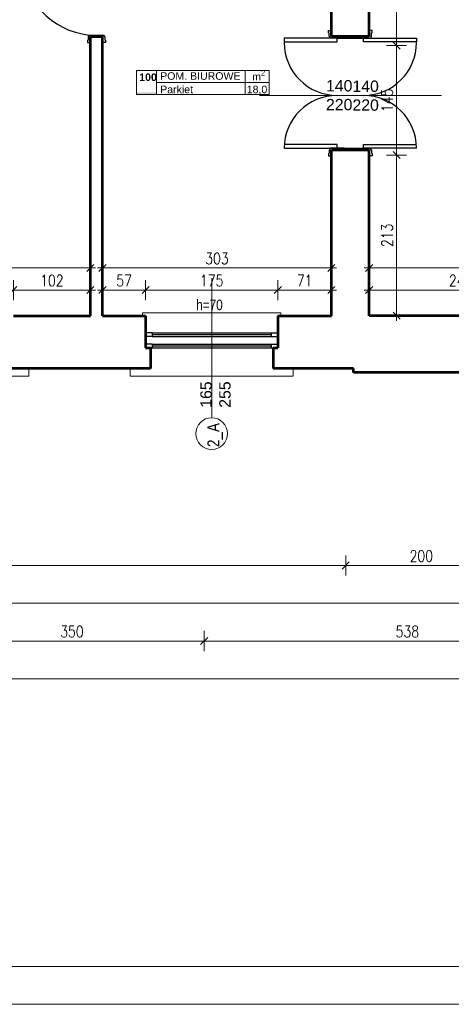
# Model space of a CAD drawing. Header units: millimetres. Extents: x 56977 to 67992, y 30187 to 42235.
# Tile 32 of 130: x 65908 to 66479, y 30187 to 31491. Entities that reach past the tile are written whole.
import ezdxf

# ---------------------------------------------------------------- set-up
doc = ezdxf.new("R2010")
doc.units = ezdxf.units.MM
doc.header["$MEASUREMENT"] = 0
doc.layers.get('0').update_dxf_attribs({"lineweight": 13})
doc.layers.get('DEFPOINTS').update_dxf_attribs({"lineweight": 13})
doc.layers.add('AI-OKNA', color=4, linetype='Continuous')
for name, color, linetype, lineweight in [('AI-OPISY', 3, 'Continuous', 13), ('AI_MURY', 40, 'Continuous', 53), ('Lines', 7, 'Continuous', 13), ('OPISY TABELKI', 30, 'Continuous', 13), ('RAMKA', 1, 'Continuous', 13), ('wymiary', 8, 'Continuous', 13)]:
    doc.layers.add(name, color=color, linetype=linetype, lineweight=lineweight)
doc.styles.add('GENERATED_STYLE_2', font='txt.shx')
doc.styles.get("Standard").update_dxf_attribs({"font": 'txt.shx'})
doc.styles.add('Style-ROMANS', font='ROMANS.shx')
doc.styles.add('WYMIAROWY-08', font='ROMANS.shx', dxfattribs={"width": 0.8})
doc.dimstyles.new('DYBY', dxfattribs={"dimscale": 100, "dimtxt": 0.15, "dimasz": 0.05, "dimexe": 0.05, "dimexo": 0.1, "dimgap": 0.05, "dimtad": 1, "dimdec": 0, "dimdsep": 46, "dimlunit": 5, "dimtxsty": 'WYMIAROWY-08', "dimblk": 'M_STRZ', "dimcen": 0.1, "dimse1": 1, "dimse2": 1, "dimclrd": 7, "dimclre": 7, "dimclrt": 1, "dimadec": 0, "dimazin": 0, "dimtfac": 1, "dimtdec": 0, "dimtmove": 2, "dimatfit": 3, "dimldrblk": 'M_STRZ', "dimfxl": 0, "dimtolj": 1, "dimarcsym": 0})

# ---------------------------------------------------------------- blocks, each defined once
blk = doc.blocks.new('M_STRZ')
for p, q in [((0, 2.66), (0, 0)), ((-1.33, 0), (1.33, 0)), ((-0.94, -0.94), (0.94, 0.94)), ((0, 0), (0, -2.66))]:
    blk.add_line(p, q)
blk = doc.blocks.new('*U447')
at = {"layer": 'DEFPOINTS', "color": 0}
for p in [(66612.5, 31133.2), (66370.5, 31104.1), (66612.5, 31104.1)]:
    blk.add_point(p, dxfattribs=at)
at = {"layer": 'wymiary', "color": 7, "lineweight": -2}
blk.add_line((66375.5, 31133.2), (66607.5, 31133.2), dxfattribs=at)
at = {"layer": 'wymiary', "color": 7, "lineweight": -2, "xscale": 5, "yscale": 5, "zscale": 5}
for p, rotation in [((66370.5, 31133.2), 179.9999320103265), ((66612.5, 31133.2), 359.9999320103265)]:
    blk.add_blockref('M_STRZ', p, dxfattribs=dict(at, rotation=rotation))
at = {"layer": 'wymiary', "color": 1, "insert": (66491.5, 31145.7), "char_height": 15, "attachment_point": 5, "rotation": 359.9999, "style": 'WYMIAROWY-08'}
blk.add_mtext('242', dxfattribs=at)
blk = doc.blocks.new('*D1980')
at = {"layer": 'DEFPOINTS'}
for p in [(66475.2, 31145.7), (66612.5, 31133.2), (66370.5, 31104.1), (66612.5, 31104.1)]:
    blk.add_point(p, dxfattribs=at)
at = {"layer": 'wymiary', "color": 7}
blk.add_blockref('*U447', (0, 0), dxfattribs=at)
blk = doc.blocks.new('*U448')
at = {"layer": 'DEFPOINTS', "color": 0}
for p in [(66249.5, 31133.2), (66074.5, 31104.1), (66249.5, 31104.1)]:
    blk.add_point(p, dxfattribs=at)
at = {"layer": 'wymiary', "color": 7, "lineweight": -2}
blk.add_line((66079.5, 31133.2), (66244.5, 31133.2), dxfattribs=at)
at = {"layer": 'wymiary', "color": 7, "lineweight": -2, "xscale": 5, "yscale": 5, "zscale": 5, "rotation": 180}
blk.add_blockref('M_STRZ', (66074.5, 31133.2), dxfattribs=at)
at = {"layer": 'wymiary', "color": 7, "lineweight": -2, "xscale": 5, "yscale": 5, "zscale": 5}
blk.add_blockref('M_STRZ', (66249.5, 31133.2), dxfattribs=at)
at = {"layer": 'wymiary', "color": 1, "insert": (66162, 31145.7), "char_height": 15, "attachment_point": 5, "style": 'WYMIAROWY-08'}
blk.add_mtext('175', dxfattribs=at)
blk = doc.blocks.new('*D1981')
at = {"layer": 'DEFPOINTS'}
for p in [(66146.6, 31145.7), (66249.5, 31133.2), (66074.5, 31104.1), (66249.5, 31104.1)]:
    blk.add_point(p, dxfattribs=at)
at = {"layer": 'wymiary', "color": 7}
blk.add_blockref('*U448', (0, 0), dxfattribs=at)
blk = doc.blocks.new('*U449')
at = {"layer": 'DEFPOINTS', "color": 0}
for p in [(66320.5, 31133.2), (66249.5, 31104.1), (66320.5, 31104.1)]:
    blk.add_point(p, dxfattribs=at)
at = {"layer": 'wymiary', "color": 7, "lineweight": -2}
blk.add_line((66254.5, 31133.2), (66315.5, 31133.2), dxfattribs=at)
at = {"layer": 'wymiary', "color": 7, "lineweight": -2, "xscale": 5, "yscale": 5, "zscale": 5, "rotation": 180}
blk.add_blockref('M_STRZ', (66249.5, 31133.2), dxfattribs=at)
at = {"layer": 'wymiary', "color": 7, "lineweight": -2, "xscale": 5, "yscale": 5, "zscale": 5}
blk.add_blockref('M_STRZ', (66320.5, 31133.2), dxfattribs=at)
at = {"layer": 'wymiary', "color": 1, "insert": (66285, 31145.7), "char_height": 15, "attachment_point": 5, "style": 'WYMIAROWY-08'}
blk.add_mtext('71', dxfattribs=at)
blk = doc.blocks.new('*D1982')
at = {"layer": 'DEFPOINTS'}
for p in [(66274.4, 31145.7), (66320.5, 31133.2), (66249.5, 31104.1), (66320.5, 31104.1)]:
    blk.add_point(p, dxfattribs=at)
at = {"layer": 'wymiary', "color": 7}
blk.add_blockref('*U449', (0, 0), dxfattribs=at)
blk = doc.blocks.new('*U450')
at = {"layer": 'DEFPOINTS', "color": 0}
for p in [(66074.5, 31133.2), (66017.5, 31104.1), (66074.5, 31104.1)]:
    blk.add_point(p, dxfattribs=at)
at = {"layer": 'wymiary', "color": 7, "lineweight": -2}
blk.add_line((66022.5, 31133.2), (66069.5, 31133.2), dxfattribs=at)
at = {"layer": 'wymiary', "color": 7, "lineweight": -2, "xscale": 5, "yscale": 5, "zscale": 5, "rotation": 180}
blk.add_blockref('M_STRZ', (66017.5, 31133.2), dxfattribs=at)
at = {"layer": 'wymiary', "color": 7, "lineweight": -2, "xscale": 5, "yscale": 5, "zscale": 5}
blk.add_blockref('M_STRZ', (66074.5, 31133.2), dxfattribs=at)
at = {"layer": 'wymiary', "color": 1, "insert": (66046, 31145.7), "char_height": 15, "attachment_point": 5, "style": 'WYMIAROWY-08'}
blk.add_mtext('57', dxfattribs=at)
blk = doc.blocks.new('*D1983')
at = {"layer": 'DEFPOINTS'}
for p in [(66035.4, 31145.7), (66074.5, 31133.2), (66017.5, 31104.1), (66074.5, 31104.1)]:
    blk.add_point(p, dxfattribs=at)
at = {"layer": 'wymiary', "color": 7}
blk.add_blockref('*U450', (0, 0), dxfattribs=at)
blk = doc.blocks.new('*U461')
at = {"layer": 'DEFPOINTS', "color": 0}
for p in [(66370.5, 31162.5), (66370.5, 31104.1), (66965.5, 31104.1)]:
    blk.add_point(p, dxfattribs=at)
at = {"layer": 'wymiary', "color": 7, "lineweight": -2}
blk.add_line((66960.5, 31162.5), (66375.5, 31162.5), dxfattribs=at)
at = {"layer": 'wymiary', "color": 7, "lineweight": -2, "xscale": 5, "yscale": 5, "zscale": 5}
for p, rotation in [((66370.5, 31162.5), 179.9999723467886), ((66965.5, 31162.5), 359.9999723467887)]:
    blk.add_blockref('M_STRZ', p, dxfattribs=dict(at, rotation=rotation))
at = {"layer": 'wymiary', "color": 1, "insert": (66668, 31175), "char_height": 15, "attachment_point": 5, "rotation": 360, "style": 'WYMIAROWY-08'}
blk.add_mtext('\\H15.000000;595', dxfattribs=at)
blk = doc.blocks.new('*D1994')
at = {"layer": 'DEFPOINTS'}
for p in [(66370.5, 31162.5), (66684.4, 31150), (66370.5, 31104.1), (66965.5, 31104.1)]:
    blk.add_point(p, dxfattribs=at)
at = {"layer": 'wymiary', "color": 7}
blk.add_blockref('*U461', (0, 0), dxfattribs=at)
blk = doc.blocks.new('*U462')
at = {"layer": 'DEFPOINTS', "color": 0}
for p in [(66017.5, 31162.5), (66017.5, 31104.1), (66320.5, 31104.1)]:
    blk.add_point(p, dxfattribs=at)
at = {"layer": 'wymiary', "color": 7, "lineweight": -2}
blk.add_line((66315.5, 31162.5), (66022.5, 31162.5), dxfattribs=at)
at = {"layer": 'wymiary', "color": 7, "lineweight": -2, "xscale": 5, "yscale": 5, "zscale": 5}
for p, rotation in [((66017.5, 31162.5), 180.0000000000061), ((66320.5, 31162.5), 6.155076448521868e-12)]:
    blk.add_blockref('M_STRZ', p, dxfattribs=dict(at, rotation=rotation))
at = {"layer": 'wymiary', "color": 1, "insert": (66169, 31175), "char_height": 15, "attachment_point": 5, "style": 'WYMIAROWY-08'}
blk.add_mtext('303', dxfattribs=at)
blk = doc.blocks.new('*D1995')
at = {"layer": 'DEFPOINTS'}
for p in [(66017.5, 31162.5), (66185.4, 31150), (66017.5, 31104.1), (66320.5, 31104.1)]:
    blk.add_point(p, dxfattribs=at)
at = {"layer": 'wymiary', "color": 7}
blk.add_blockref('*U462', (0, 0), dxfattribs=at)
blk = doc.blocks.new('*U463')
at = {"layer": 'DEFPOINTS', "color": 0}
for p in [(65268.5, 31162.5), (65268.5, 31104.1), (66001.5, 31104.1)]:
    blk.add_point(p, dxfattribs=at)
at = {"layer": 'wymiary', "color": 7, "lineweight": -2}
blk.add_line((65996.5, 31162.5), (65273.5, 31162.5), dxfattribs=at)
at = {"layer": 'wymiary', "color": 7, "lineweight": -2, "xscale": 5, "yscale": 5, "zscale": 5}
for p, rotation in [((65268.5, 31162.5), 179.9998985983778), ((66001.5, 31162.5), 359.9998985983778)]:
    blk.add_blockref('M_STRZ', p, dxfattribs=dict(at, rotation=rotation))
at = {"layer": 'wymiary', "color": 1, "insert": (65635, 31175), "char_height": 15, "attachment_point": 5, "rotation": 359.9999, "style": 'WYMIAROWY-08'}
blk.add_mtext('\\H15.000000;733', dxfattribs=at)
blk = doc.blocks.new('*D1996')
at = {"layer": 'DEFPOINTS'}
for p in [(65268.5, 31162.5), (65651.4, 31150), (65268.5, 31104.1), (66001.5, 31104.1)]:
    blk.add_point(p, dxfattribs=at)
at = {"layer": 'wymiary', "color": 7}
blk.add_blockref('*U463', (0, 0), dxfattribs=at)
blk = doc.blocks.new('*U870')
at = {"layer": 'DEFPOINTS', "color": 0}
for p in [(66375.5, 31749.1), (66406.8, 31749.1), (66375.5, 31457.1)]:
    blk.add_point(p, dxfattribs=at)
at = {"layer": 'wymiary', "color": 7, "lineweight": -2}
blk.add_line((66406.8, 31462.1), (66406.8, 31744.1), dxfattribs=at)
at = {"layer": 'wymiary', "color": 7, "lineweight": -2, "xscale": 5, "yscale": 5, "zscale": 5}
for p, rotation in [((66406.8, 31749.1), 90), ((66406.8, 31457.1), 270)]:
    blk.add_blockref('M_STRZ', p, dxfattribs=dict(at, rotation=rotation))
at = {"layer": 'wymiary', "color": 1, "insert": (66394.3, 31603.1), "char_height": 15, "attachment_point": 5, "rotation": 90, "style": 'WYMIAROWY-08'}
blk.add_mtext('292', dxfattribs=at)
blk = doc.blocks.new('*D2403')
at = {"layer": 'DEFPOINTS'}
for p in [(66375.5, 31749.1), (66406.8, 31749.1), (66419.3, 31586.7), (66375.5, 31457.1)]:
    blk.add_point(p, dxfattribs=at)
at = {"layer": 'wymiary', "color": 7}
blk.add_blockref('*U870', (0, 0), dxfattribs=at)
blk = doc.blocks.new('*U871')
at = {"layer": 'DEFPOINTS', "color": 0}
for p in [(66375.5, 31457.1), (66406.8, 31457.1), (66375.5, 31312.1)]:
    blk.add_point(p, dxfattribs=at)
at = {"layer": 'wymiary', "color": 7, "lineweight": -2}
blk.add_line((66406.8, 31317.1), (66406.8, 31452.1), dxfattribs=at)
at = {"layer": 'wymiary', "color": 7, "lineweight": -2, "xscale": 5, "yscale": 5, "zscale": 5}
for p, rotation in [((66406.8, 31457.1), 90), ((66406.8, 31312.1), 270)]:
    blk.add_blockref('M_STRZ', p, dxfattribs=dict(at, rotation=rotation))
at = {"layer": 'wymiary', "color": 1, "insert": (66394.3, 31384.6), "char_height": 15, "attachment_point": 5, "rotation": 90, "style": 'WYMIAROWY-08'}
blk.add_mtext('145', dxfattribs=at)
blk = doc.blocks.new('*D2404')
at = {"layer": 'DEFPOINTS'}
for p in [(66375.5, 31457.1), (66406.8, 31457.1), (66419.3, 31369.1), (66375.5, 31312.1)]:
    blk.add_point(p, dxfattribs=at)
at = {"layer": 'wymiary', "color": 7}
blk.add_blockref('*U871', (0, 0), dxfattribs=at)
blk = doc.blocks.new('*U872')
at = {"layer": 'DEFPOINTS', "color": 0}
for p in [(66375.5, 31312.1), (66406.8, 31312.1), (66375.5, 31099.1)]:
    blk.add_point(p, dxfattribs=at)
at = {"layer": 'wymiary', "color": 7, "lineweight": -2}
blk.add_line((66406.8, 31104.1), (66406.8, 31307.1), dxfattribs=at)
at = {"layer": 'wymiary', "color": 7, "lineweight": -2, "xscale": 5, "yscale": 5, "zscale": 5}
for p, rotation in [((66406.8, 31312.1), 90), ((66406.8, 31099.1), 270)]:
    blk.add_blockref('M_STRZ', p, dxfattribs=dict(at, rotation=rotation))
at = {"layer": 'wymiary', "color": 1, "insert": (66394.3, 31205.6), "char_height": 15, "attachment_point": 5, "rotation": 90, "style": 'WYMIAROWY-08'}
blk.add_mtext('213', dxfattribs=at)
blk = doc.blocks.new('*D2405')
at = {"layer": 'DEFPOINTS'}
for p in [(66375.5, 31312.1), (66406.8, 31312.1), (66419.3, 31189.2), (66375.5, 31099.1)]:
    blk.add_point(p, dxfattribs=at)
at = {"layer": 'wymiary', "color": 7}
blk.add_blockref('*U872', (0, 0), dxfattribs=at)
blk = doc.blocks.new('*U1305')
at = {"layer": 'DEFPOINTS', "color": 0}
for p in [(66001.5, 31133.2), (65899.5, 31104.1), (66001.5, 31104.1)]:
    blk.add_point(p, dxfattribs=at)
at = {"layer": 'wymiary', "color": 7, "lineweight": -2}
blk.add_line((65904.5, 31133.2), (65996.5, 31133.2), dxfattribs=at)
at = {"layer": 'wymiary', "color": 7, "lineweight": -2, "xscale": 5, "yscale": 5, "zscale": 5, "rotation": 180}
blk.add_blockref('M_STRZ', (65899.5, 31133.2), dxfattribs=at)
at = {"layer": 'wymiary', "color": 7, "lineweight": -2, "xscale": 5, "yscale": 5, "zscale": 5}
blk.add_blockref('M_STRZ', (66001.5, 31133.2), dxfattribs=at)
at = {"layer": 'wymiary', "color": 1, "insert": (65950.5, 31145.7), "char_height": 15, "attachment_point": 5, "style": 'WYMIAROWY-08'}
blk.add_mtext('102', dxfattribs=at)
blk = doc.blocks.new('*D2836')
at = {"layer": 'DEFPOINTS'}
for p in [(65935.1, 31145.7), (66001.5, 31133.2), (65899.5, 31104.1), (66001.5, 31104.1)]:
    blk.add_point(p, dxfattribs=at)
at = {"layer": 'wymiary', "color": 7}
blk.add_blockref('*U1305', (0, 0), dxfattribs=at)
blk = doc.blocks.new('*U1515')
at = {"layer": 'DEFPOINTS', "color": 0}
for p in [(64914.5, 30768.2), (66339.5, 30768.2), (66339.5, 30768.2)]:
    blk.add_point(p, dxfattribs=at)
at = {"layer": 'wymiary', "color": 7, "lineweight": -2}
blk.add_line((64919.5, 30768.2), (66334.5, 30768.2), dxfattribs=at)
at = {"layer": 'wymiary', "color": 7, "lineweight": -2, "xscale": 5, "yscale": 5, "zscale": 5, "rotation": 180}
blk.add_blockref('M_STRZ', (64914.5, 30768.2), dxfattribs=at)
at = {"layer": 'wymiary', "color": 7, "lineweight": -2, "xscale": 5, "yscale": 5, "zscale": 5}
blk.add_blockref('M_STRZ', (66339.5, 30768.2), dxfattribs=at)
at = {"layer": 'wymiary', "color": 1, "insert": (65627, 30780.7), "char_height": 15, "attachment_point": 5, "style": 'WYMIAROWY-08'}
blk.add_mtext('1425', dxfattribs=at)
blk = doc.blocks.new('*D3046')
at = {"layer": 'DEFPOINTS'}
for p in [(65605.8, 30780.7), (64914.5, 30768.2), (66339.5, 30768.2), (66339.5, 30768.2)]:
    blk.add_point(p, dxfattribs=at)
at = {"layer": 'wymiary', "color": 7}
blk.add_blockref('*U1515', (0, 0), dxfattribs=at)
blk = doc.blocks.new('*U1516')
at = {"layer": 'DEFPOINTS', "color": 0}
for p in [(66339.5, 30768.2), (66539.5, 30768.2), (66539.5, 30768.2)]:
    blk.add_point(p, dxfattribs=at)
at = {"layer": 'wymiary', "color": 7, "lineweight": -2}
blk.add_line((66344.5, 30768.2), (66534.5, 30768.2), dxfattribs=at)
at = {"layer": 'wymiary', "color": 7, "lineweight": -2, "xscale": 5, "yscale": 5, "zscale": 5, "rotation": 180}
blk.add_blockref('M_STRZ', (66339.5, 30768.2), dxfattribs=at)
at = {"layer": 'wymiary', "color": 7, "lineweight": -2, "xscale": 5, "yscale": 5, "zscale": 5}
blk.add_blockref('M_STRZ', (66539.5, 30768.2), dxfattribs=at)
at = {"layer": 'wymiary', "color": 1, "insert": (66439.5, 30780.7), "char_height": 15, "attachment_point": 5, "style": 'WYMIAROWY-08'}
blk.add_mtext('200', dxfattribs=at)
blk = doc.blocks.new('*D3047')
at = {"layer": 'DEFPOINTS'}
for p in [(66423.2, 30780.7), (66339.5, 30768.2), (66539.5, 30768.2), (66539.5, 30768.2)]:
    blk.add_point(p, dxfattribs=at)
at = {"layer": 'wymiary', "color": 7}
blk.add_blockref('*U1516', (0, 0), dxfattribs=at)
blk = doc.blocks.new('*U1521')
at = {"layer": 'DEFPOINTS', "color": 0}
for p in [(64213.5, 30718.2), (67040.5, 30718.2), (67040.5, 30718.2)]:
    blk.add_point(p, dxfattribs=at)
at = {"layer": 'wymiary', "color": 7, "lineweight": -2}
blk.add_line((64218.5, 30718.2), (67035.5, 30718.2), dxfattribs=at)
at = {"layer": 'wymiary', "color": 7, "lineweight": -2, "xscale": 5, "yscale": 5, "zscale": 5, "rotation": 180}
blk.add_blockref('M_STRZ', (64213.5, 30718.2), dxfattribs=at)
at = {"layer": 'wymiary', "color": 7, "lineweight": -2, "xscale": 5, "yscale": 5, "zscale": 5}
blk.add_blockref('M_STRZ', (67040.5, 30718.2), dxfattribs=at)
at = {"layer": 'wymiary', "color": 1, "insert": (65627, 30730.7), "char_height": 15, "attachment_point": 5, "style": 'WYMIAROWY-08'}
blk.add_mtext('2827', dxfattribs=at)
blk = doc.blocks.new('*D3052')
at = {"layer": 'DEFPOINTS'}
for p in [(65605, 30730.7), (64213.5, 30718.2), (67040.5, 30718.2), (67040.5, 30718.2)]:
    blk.add_point(p, dxfattribs=at)
at = {"layer": 'wymiary', "color": 7}
blk.add_blockref('*U1521', (0, 0), dxfattribs=at)
blk = doc.blocks.new('*U1540')
at = {"layer": 'DEFPOINTS', "color": 0}
for p in [(65802, 30668.2), (66152, 30668.2), (66152, 30668.2)]:
    blk.add_point(p, dxfattribs=at)
at = {"layer": 'wymiary', "color": 7, "lineweight": -2}
blk.add_line((65807, 30668.2), (66147, 30668.2), dxfattribs=at)
at = {"layer": 'wymiary', "color": 7, "lineweight": -2, "xscale": 5, "yscale": 5, "zscale": 5, "rotation": 180}
blk.add_blockref('M_STRZ', (65802, 30668.2), dxfattribs=at)
at = {"layer": 'wymiary', "color": 7, "lineweight": -2, "xscale": 5, "yscale": 5, "zscale": 5}
blk.add_blockref('M_STRZ', (66152, 30668.2), dxfattribs=at)
at = {"layer": 'wymiary', "color": 1, "insert": (65977, 30680.7), "char_height": 15, "attachment_point": 5, "style": 'WYMIAROWY-08'}
blk.add_mtext('350', dxfattribs=at)
blk = doc.blocks.new('*D3071')
at = {"layer": 'DEFPOINTS'}
for p in [(65960.7, 30680.7), (65802, 30668.2), (66152, 30668.2), (66152, 30668.2)]:
    blk.add_point(p, dxfattribs=at)
at = {"layer": 'wymiary', "color": 7}
blk.add_blockref('*U1540', (0, 0), dxfattribs=at)
blk = doc.blocks.new('*U1541')
at = {"layer": 'DEFPOINTS', "color": 0}
for p in [(66152, 30668.2), (66690, 30668.2), (66690, 30668.2)]:
    blk.add_point(p, dxfattribs=at)
at = {"layer": 'wymiary', "color": 7, "lineweight": -2}
blk.add_line((66157, 30668.2), (66685, 30668.2), dxfattribs=at)
at = {"layer": 'wymiary', "color": 7, "lineweight": -2, "xscale": 5, "yscale": 5, "zscale": 5, "rotation": 180}
blk.add_blockref('M_STRZ', (66152, 30668.2), dxfattribs=at)
at = {"layer": 'wymiary', "color": 7, "lineweight": -2, "xscale": 5, "yscale": 5, "zscale": 5}
blk.add_blockref('M_STRZ', (66690, 30668.2), dxfattribs=at)
at = {"layer": 'wymiary', "color": 1, "insert": (66421, 30680.7), "char_height": 15, "attachment_point": 5, "style": 'WYMIAROWY-08'}
blk.add_mtext('538', dxfattribs=at)
blk = doc.blocks.new('*D3072')
at = {"layer": 'DEFPOINTS'}
for p in [(66404.7, 30680.7), (66152, 30668.2), (66690, 30668.2), (66690, 30668.2)]:
    blk.add_point(p, dxfattribs=at)
at = {"layer": 'wymiary', "color": 7}
blk.add_blockref('*U1541', (0, 0), dxfattribs=at)
blk = doc.blocks.new('*U1543')
at = {"layer": 'DEFPOINTS', "color": 0}
for p in [(57876.5, 30618.2), (67040.5, 30618.2), (67040.5, 30618.2)]:
    blk.add_point(p, dxfattribs=at)
at = {"layer": 'wymiary', "color": 7, "lineweight": -2}
blk.add_line((57881.5, 30618.2), (67035.5, 30618.2), dxfattribs=at)
at = {"layer": 'wymiary', "color": 7, "lineweight": -2, "xscale": 5, "yscale": 5, "zscale": 5, "rotation": 180}
blk.add_blockref('M_STRZ', (57876.5, 30618.2), dxfattribs=at)
at = {"layer": 'wymiary', "color": 7, "lineweight": -2, "xscale": 5, "yscale": 5, "zscale": 5}
blk.add_blockref('M_STRZ', (67040.5, 30618.2), dxfattribs=at)
at = {"layer": 'wymiary', "color": 1, "insert": (62458.5, 30630.7), "char_height": 15, "attachment_point": 5, "style": 'WYMIAROWY-08'}
blk.add_mtext('9164', dxfattribs=at)
blk = doc.blocks.new('*D3074')
at = {"layer": 'DEFPOINTS'}
for p in [(62436.5, 30630.7), (57876.5, 30618.2), (67040.5, 30618.2), (67040.5, 30618.2)]:
    blk.add_point(p, dxfattribs=at)
at = {"layer": 'wymiary', "color": 7}
blk.add_blockref('*U1543', (0, 0), dxfattribs=at)

msp = doc.modelspace()

# ---------------------------------------------------------------- hatches: boundary and pattern name
at = {"layer": 'OPISY TABELKI', "extrusion": (0, 0, -1)}
msp.add_hatch(color=256, dxfattribs=at).paths.add_polyline_path([(-66088.8, 31392.1), (-66088.8, 31395), (-66062.4, 31395), (-66062.4, 31392.1)], flags=16)

# ---------------------------------------------------------------- linework, layer by layer
at = {"layer": 'AI-OKNA'}
for p, q in [((65998.5, 31469.1), (65999.5, 31469.1)), ((65998.5, 31469.1), (65998.5, 31464.1)), ((65999.5, 31471.1), (66019.5, 31471.1)), ((65999.5, 31469.1), (65999.5, 31471.1)), ((66019.5, 31469.1), (66019.5, 31471.1)), ((66020.5, 31469.1), (66019.5, 31469.1)), ((66020.5, 31469.1), (66020.5, 31464.1)), ((66328, 31467.1), (66258, 31467.1)), ((66258, 31467.1), (66258, 31462.1)), ((66316.5, 31477.1), (66320.5, 31477.1)), ((66316.5, 31474.1), (66316.5, 31477.1)), ((66316.5, 31474.1), (66317.5, 31474.1)), ((66317.5, 31469.1), (66317.5, 31474.1)), ((66317.5, 31469.1), (66318.5, 31469.1)), ((66318.5, 31469.1), (66318.5, 31467.1)), ((66337.5, 31467.1), (66318.5, 31467.1)), ((66327.5, 31467.1), (66372.5, 31467.1)), ((66328, 31462.1), (66328, 31467.1)), ((66363, 31467.1), (66433, 31467.1)), ((66363, 31462.1), (66363, 31467.1)), ((66374.5, 31477.1), (66370.5, 31477.1)), ((66372.5, 31469.1), (66372.5, 31467.1)), ((66373.5, 31469.1), (66372.5, 31469.1)), ((66373.5, 31469.1), (66373.5, 31474.1)), ((66374.5, 31474.1), (66373.5, 31474.1)), ((66374.5, 31474.1), (66374.5, 31477.1)), ((66433, 31467.1), (66433, 31462.1)), ((65997.5, 31464.1), (65998.5, 31464.1)), ((65997.5, 31464.1), (65997.5, 31461.1)), ((65997.5, 31461.1), (66001.5, 31461.1)), ((66021.5, 31461.1), (66017.5, 31461.1)), ((66021.5, 31464.1), (66020.5, 31464.1)), ((66021.5, 31464.1), (66021.5, 31461.1)), ((66258, 31462.1), (66328, 31462.1)), ((66433, 31462.1), (66363, 31462.1)), ((66328, 31326.1), (66258, 31326.1)), ((66328, 31321.1), (66328, 31326.1)), ((66363, 31326.1), (66433, 31326.1)), ((66363, 31321.1), (66363, 31326.1)), ((66258, 31321.1), (66328, 31321.1)), ((66316.5, 31314.1), (66317.5, 31314.1)), ((66316.5, 31314.1), (66316.5, 31311.1)), ((66316.5, 31311.1), (66320.5, 31311.1)), ((66317.5, 31319.1), (66318.5, 31319.1)), ((66317.5, 31319.1), (66317.5, 31314.1)), ((66318.5, 31319.1), (66318.5, 31321.1)), ((66337.5, 31321.1), (66318.5, 31321.1)), ((66330.7, 31319.1), (66325.7, 31319.1)), ((66327.5, 31321.1), (66372.5, 31321.1)), ((66360.3, 31319.1), (66365.3, 31319.1)), ((66433, 31321.1), (66363, 31321.1)), ((66374.5, 31311.1), (66370.5, 31311.1)), ((66372.5, 31319.1), (66372.5, 31321.1)), ((66373.5, 31319.1), (66372.5, 31319.1)), ((66373.5, 31319.1), (66373.5, 31314.1)), ((66374.5, 31314.1), (66373.5, 31314.1)), ((66374.5, 31314.1), (66374.5, 31311.1)), ((66083.3, 31076.6), (66074.5, 31076.6)), ((66083.3, 31076.6), (66083.3, 31071.6)), ((66083.3, 31076.6), (66240.8, 31076.6)), ((66240.8, 31076.6), (66249.5, 31076.6)), ((66240.8, 31076.6), (66240.8, 31071.6)), ((66083.3, 31071.6), (66074.5, 31071.6)), ((66083.3, 31074.1), (66240.8, 31074.1)), ((66083.3, 31071.6), (66240.8, 31071.6)), ((66240.8, 31071.6), (66249.5, 31071.6)), ((66083.3, 31061.6), (66074.5, 31061.6)), ((66083.3, 31056.6), (66080.8, 31056.6)), ((66083.3, 31061.6), (66083.3, 31056.6)), ((66083.3, 31061.6), (66240.8, 31061.6)), ((66083.3, 31059.1), (66240.8, 31059.1)), ((66083.3, 31056.6), (66240.8, 31056.6)), ((66240.8, 31061.6), (66249.5, 31061.6)), ((66240.8, 31061.6), (66240.8, 31056.6)), ((66240.8, 31056.6), (66243.3, 31056.6))]:
    msp.add_line(p, q, dxfattribs=at)
for centre, radius, start, end in [((66010.6, 31571.7), 101.2, 182.6055, 263.6993), ((66328, 31461.1), 70, 180, 270), ((66363, 31461.1), 70, 270, 0), ((66328, 31321.1), 70, 90, 180), ((66363, 31321.1), 70, 0, 90)]:
    msp.add_arc(centre, radius, start, end, dxfattribs=at)
at = {"layer": 'AI-OPISY'}
for p, q in [((66360, 31391.1), (66225.1, 31391.1)), ((66331.1, 31391.1), (66466, 31391.1)), ((66162, 30964), (66162, 31149.1))]:
    msp.add_line(p, q, dxfattribs=at)
msp.add_circle((66162, 30943), 21, dxfattribs=at)
at = {"layer": 'AI_MURY'}
for p, q in [((66370.5, 31469.1), (66370.5, 31749.1)), ((66320.5, 31469.1), (66320.5, 31694.1)), ((66001.5, 31099.1), (66001.5, 31469.1)), ((66001.5, 31469.1), (66017.5, 31469.1)), ((66001.5, 31099.1), (66001.5, 31469.1)), ((66017.5, 31099.1), (66017.5, 31469.1)), ((66370.5, 31469.1), (66320.5, 31469.1)), ((66320.5, 31099.1), (66320.5, 31319.1)), ((66320.5, 31319.1), (66370.5, 31319.1)), ((66370.5, 31099.1), (66370.5, 31319.1)), ((66370.5, 31099.1), (66370.5, 31319.1)), ((65899.5, 31099.1), (66001.5, 31099.1)), ((66017.5, 31099.1), (66074.5, 31099.1)), ((66074.5, 31099.1), (66074.5, 31056.6)), ((66249.5, 31099.1), (66249.5, 31056.6)), ((66249.5, 31099.1), (66320.5, 31099.1)), ((66612.5, 31099.1), (66370.5, 31099.1)), ((66074.5, 31056.6), (66080.8, 31056.6)), ((66080.8, 31056.6), (66080.8, 31029.1)), ((66243.3, 31056.6), (66243.3, 31029.1)), ((66243.3, 31056.6), (66249.5, 31056.6)), ((66080.8, 31029.1), (65893.3, 31029.1)), ((66349.5, 31029.1), (66243.3, 31029.1)), ((66349.5, 31024.1), (66349.5, 31029.1)), ((66549.5, 31024.1), (66349.5, 31024.1))]:
    msp.add_line(p, q, dxfattribs=at)
at = {"layer": 'Lines', "color": 251, "linetype": 'Continuous'}
for p, q in [((66070.5, 31103.1), (66253.5, 31103.1)), ((66070.5, 31099.1), (66070.5, 31103.1)), ((66253.5, 31099.1), (66253.5, 31103.1)), ((65919.9, 31019.1), (65919.9, 31029.1)), ((66054.1, 31019.1), (66054.1, 31029.1)), ((66269.9, 31019.1), (66269.9, 31029.1)), ((65704.1, 31019.1), (65919.9, 31019.1)), ((66054.1, 31019.1), (66269.9, 31019.1))]:
    msp.add_line(p, q, dxfattribs=at)
at = {"layer": 'OPISY TABELKI'}
for p, q in [((66062.4, 31424.3), (66238.1, 31424.3)), ((66062.4, 31424.3), (66062.4, 31392.1)), ((66088.8, 31424.3), (66088.8, 31392.1)), ((66206.3, 31424.3), (66206.3, 31392.1)), ((66238.1, 31424.3), (66238.1, 31392.1)), ((66088.8, 31408.2), (66238.1, 31408.2)), ((66062.4, 31392.1), (66238.1, 31392.1))]:
    msp.add_line(p, q, dxfattribs=at)
at = {"layer": 'RAMKA', "color": 1, "linetype": 'Continuous'}
for p, q in [((57625.4, 30236.8), (67942, 30236.8)), ((57375.4, 30186.8), (67992, 30186.8))]:
    msp.add_line(p, q, dxfattribs=at)

# ---------------------------------------------------------------- texts
at = {"layer": 'AI-OPISY', "char_height": 15, "width": 45.29}
for insert, attachment_point in [((66313.3, 31411.4), 1), ((66383.3, 31410.8), 3)]:
    msp.add_mtext('\\fArial|b0|i0|c238|p39;140\\P220', dxfattribs=dict(at, insert=insert, attachment_point=attachment_point))
at = {"layer": 'AI-OPISY', "insert": (66141.4, 31106.3), "char_height": 14, "attachment_point": 7, "line_spacing_factor": 0.722892, "style": 'WYMIAROWY-08'}
msp.add_mtext('\\fArial|b0|i0|c238|p39;h=70', dxfattribs=at)
at = {"layer": 'AI-OPISY', "insert": (66187.2, 30994.7), "char_height": 15, "width": 45.29, "attachment_point": 8, "rotation": 90}
msp.add_mtext('\\fArial|b0|i0|c238|p39;165\\P255', dxfattribs=at)
at = {"layer": 'AI-OPISY', "insert": (66176.9, 30925.2), "char_height": 16, "width": 20.64, "attachment_point": 7, "rotation": 90, "style": 'WYMIAROWY-08'}
msp.add_mtext('\\fArial|b0|i0|c238|p39;2_A', dxfattribs=at)
at = {"layer": 'OPISY TABELKI', "color": 7, "char_height": 10, "width": 168.659, "attachment_point": 1, "style": 'GENERATED_STYLE_2'}
for s, insert in [('\\fArial|b1|i0|c238|p39;100', (66066.1, 31420.2)), ('\\fArial|b0|i0|c238|p39;POM. BIUROWE       ', (66093.8, 31421.8)), ('\\A1;\\fArial|b0|i0|c238|p39;m\\H7.000000;\\S2^  ;', (66215.6, 31424.4)), ('\\fArial|b0|i0|c238|p39;Parkiet          ', (66093.8, 31404)), ('\\fArial|b0|i0|c238|p39;18,0          ', (66208.4, 31404))]:
    msp.add_mtext(s, dxfattribs=dict(at, insert=insert))

# ---------------------------------------------------------------- dimensions: what is measured, and where the dimension line sits
at = {"layer": 'wymiary', "color": 7}
for base, p1, p2, angle, picture, middle in [((66406.8, 31749.1), (66375.5, 31457.1), (66375.5, 31749.1), 90, '*D2403', (66419.3, 31586.7)), ((66406.8, 31457.1), (66375.5, 31312.1), (66375.5, 31457.1), 90, '*D2404', (66419.3, 31369.1)), ((66406.8, 31312.1), (66375.5, 31099.1), (66375.5, 31312.1), 90, '*D2405', (66419.3, 31189.2)), ((65268.5, 31162.5), (66001.5, 31104.1), (65268.5, 31104.1), 179.9999, '*D1996', (65651.4, 31150)), ((66017.5, 31162.5), (66320.5, 31104.1), (66017.5, 31104.1), 180, '*D1995', (66185.4, 31150)), ((66370.5, 31162.5), (66965.5, 31104.1), (66370.5, 31104.1), 180, '*D1994', (66684.4, 31150)), ((66001.5, 31133.2), (65899.5, 31104.1), (66001.5, 31104.1), 0, '*D2836', (65935.1, 31145.7)), ((66074.5, 31133.2), (66017.5, 31104.1), (66074.5, 31104.1), 0, '*D1983', (66035.4, 31145.7)), ((66612.5, 31133.2), (66370.5, 31104.1), (66612.5, 31104.1), 359.9999, '*D1980', (66475.2, 31145.7))]:
    dim = msp.add_linear_dim(base=base, p1=p1, p2=p2, angle=angle, dimstyle='DYBY', override={"dimtad": 0, "dimtxsty": 'Style-ROMANS', "dimcen": 0.001, "dimclrd": 0, "dimclre": 0}, dxfattribs=at)
    dim.commit()
    dim.dimension.update_dxf_attribs({"geometry": picture, "text_midpoint": middle, "dimtype": 128})
for base, p1, p2, picture, middle in [((66249.5, 31133.2), (66074.5, 31104.1), (66249.5, 31104.1), '*D1981', (66146.6, 31145.7)), ((66320.5, 31133.2), (66249.5, 31104.1), (66320.5, 31104.1), '*D1982', (66274.4, 31145.7)), ((66339.5, 30768.2), (64914.5, 30768.2), (66339.5, 30768.2), '*D3046', (65605.8, 30780.7)), ((66539.5, 30768.2), (66339.5, 30768.2), (66539.5, 30768.2), '*D3047', (66423.2, 30780.7)), ((67040.5, 30718.2), (64213.5, 30718.2), (67040.5, 30718.2), '*D3052', (65605, 30730.7)), ((66152, 30668.2), (65802, 30668.2), (66152, 30668.2), '*D3071', (65960.7, 30680.7)), ((66690, 30668.2), (66152, 30668.2), (66690, 30668.2), '*D3072', (66404.7, 30680.7)), ((67040.5, 30618.2), (57876.5, 30618.2), (67040.5, 30618.2), '*D3074', (62436.5, 30630.7))]:
    dim = msp.add_linear_dim(base=base, p1=p1, p2=p2, dimstyle='DYBY', override={"dimtad": 0, "dimtxsty": 'Style-ROMANS', "dimcen": 0.001, "dimclrd": 0, "dimclre": 0}, dxfattribs=at)
    dim.commit()
    dim.dimension.update_dxf_attribs({"geometry": picture, "text_midpoint": middle, "dimtype": 128})

doc.saveas('drawing.dxf')
